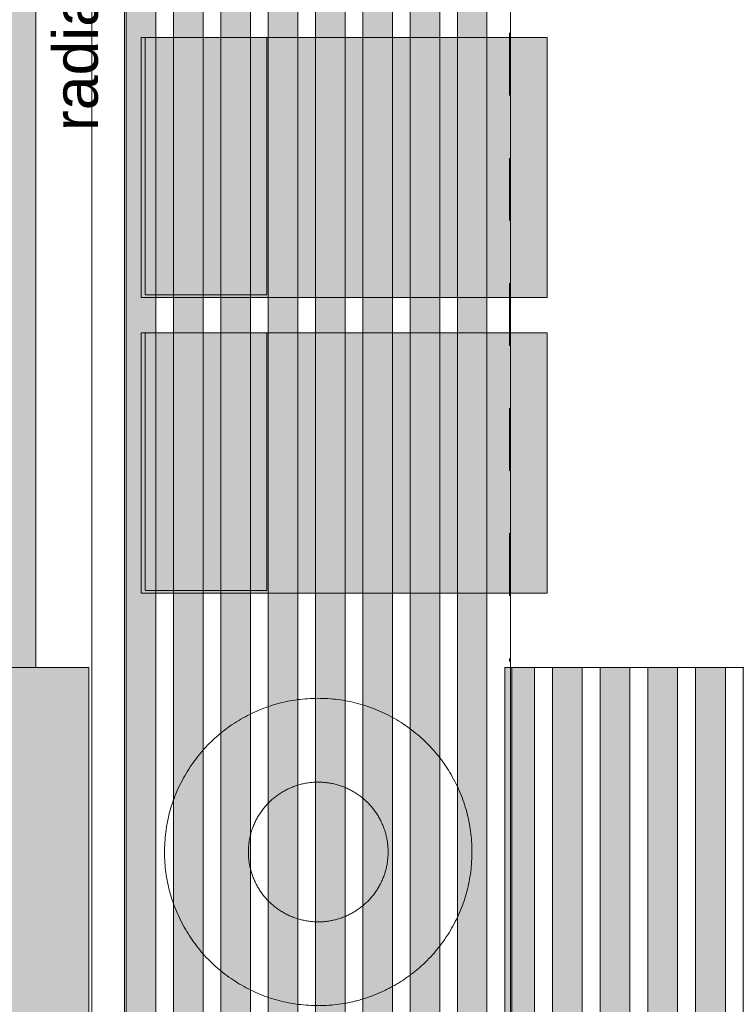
# Model space of a CAD drawing. Header units: millimetres. Extents: x -117530 to 51532, y -61772 to 24900.
# Tile 79 of 175: x -44182 to -42970, y -9905 to -8239. Entities that reach past the tile are written whole.
import ezdxf

# ---------------------------------------------------------------- set-up
doc = ezdxf.new("R2010")
doc.units = ezdxf.units.MM
doc.header["$LTSCALE"] = 254
doc.linetypes.add('Dash Style-6', pattern=[0.833282, 0.416718, -0.416565])
for name, color, linetype, lineweight in [('0.01 None', 7, 'Continuous', 0), ('aanzicht', 7, 'Continuous', 0), ('aanzicht stippel', 7, 'Dash Style-6', 0), ('aanzicht-houte latten', 7, 'Continuous', 0), ('HATCH_REACTORS', 7, 'Continuous', 0), ('inrichtingen-los', 7, 'Continuous', 0), ('LAYER21', 7, 'Continuous', 0), ('LAYER24', 7, 'Continuous', 0), ('tekst', 7, 'Continuous', 0)]:
    doc.layers.add(name, color=color, linetype=linetype, lineweight=lineweight)
doc.styles.add('Arial', font='Arial')
picture_1 = doc.add_image_def('image1.jpg', size_in_pixel=(298, 450))

# ---------------------------------------------------------------- blocks, each defined once
blk = doc.blocks.new('Group-13-1')
at = {"layer": 'aanzicht-houte latten', "linetype": 'Continuous', "lineweight": 0, "true_color": 0x80712a}
for points in [[(-95633.6, -1282.9), (-95633.6, 2527.1), (-95583.6, 2527.1), (-95583.6, -1282.9)], [(-95553.6, -1282.9), (-95553.6, 2527.1), (-95503.6, 2527.1), (-95503.6, -1282.9)], [(-95473.6, -1282.9), (-95473.6, 2527.1), (-95423.6, 2527.1), (-95423.6, -1282.9)], [(-95393.6, -1282.9), (-95393.6, 2527.1), (-95343.6, 2527.1), (-95343.6, -1282.9)], [(-95313.6, -1282.9), (-95313.6, 2527.1), (-95263.6, 2527.1), (-95263.6, -1282.9)], [(-95233.6, -1282.9), (-95233.6, 2527.1), (-95183.6, 2527.1), (-95183.6, -1282.9)], [(-95153.6, -1282.9), (-95153.6, 2527.1), (-95103.6, 2527.1), (-95103.6, -1282.9)], [(-95073.6, -1282.9), (-95073.6, 2527.1), (-95023.6, 2527.1), (-95023.6, -1282.9)]]:
    blk.add_hatch(color=47, dxfattribs=at).paths.add_polyline_path(points)
at = {"layer": 'aanzicht-houte latten', "color": 3, "lineweight": 0, "flags": 128}
for points in [[(-95633.6, -1282.9), (-95633.6, 2527.1), (-95583.6, 2527.1), (-95583.6, -1282.9)], [(-95553.6, -1282.9), (-95553.6, 2527.1), (-95503.6, 2527.1), (-95503.6, -1282.9)], [(-95473.6, -1282.9), (-95473.6, 2527.1), (-95423.6, 2527.1), (-95423.6, -1282.9)], [(-95393.6, -1282.9), (-95393.6, 2527.1), (-95343.6, 2527.1), (-95343.6, -1282.9)], [(-95313.6, -1282.9), (-95313.6, 2527.1), (-95263.6, 2527.1), (-95263.6, -1282.9)], [(-95233.6, -1282.9), (-95233.6, 2527.1), (-95183.6, 2527.1), (-95183.6, -1282.9)], [(-95153.6, -1282.9), (-95153.6, 2527.1), (-95103.6, 2527.1), (-95103.6, -1282.9)], [(-95073.6, -1282.9), (-95073.6, 2527.1), (-95023.6, 2527.1), (-95023.6, -1282.9)]]:
    blk.add_lwpolyline(points, close=True, dxfattribs=at)
blk = doc.blocks.new('Group-14-1')
at = {"layer": 'aanzicht-houte latten', "linetype": 'Continuous', "lineweight": 0, "true_color": 0x80712a}
for points in [[(-94993.6, -1282.9), (-94993.6, -662.9), (-94943.2, -662.9), (-94943.2, -1282.9)], [(-94913, -1282.9), (-94913, -662.9), (-94862.5, -662.9), (-94862.5, -1282.9)], [(-94832.3, -1282.9), (-94832.3, -662.9), (-94781.9, -662.9), (-94781.9, -1282.9)], [(-94751.6, -1282.9), (-94751.6, -662.9), (-94701.2, -662.9), (-94701.2, -1282.9)], [(-94670.9, -1282.9), (-94670.9, -662.9), (-94620.5, -662.9), (-94620.5, -1282.9)], [(-94590.3, -1282.9), (-94590.3, -662.9), (-94539.8, -662.9), (-94539.8, -1282.9)], [(-94509.6, -1282.9), (-94509.6, -662.9), (-94459.2, -662.9), (-94459.2, -1282.9)], [(-94428.9, -1282.9), (-94428.9, -662.9), (-94378.5, -662.9), (-94378.5, -1282.9)], [(-94348.2, -1282.9), (-94348.2, -662.9), (-94297.8, -662.9), (-94297.8, -1282.9)], [(-94267.6, -1282.9), (-94267.6, -662.9), (-94217.1, -662.9), (-94217.1, -1282.9)], [(-94186.9, -1282.9), (-94186.9, -662.9), (-94136.5, -662.9), (-94136.5, -1282.9)], [(-94106.2, -1282.9), (-94106.2, -662.9), (-94055.8, -662.9), (-94055.8, -1282.9)], [(-94025.5, -1282.9), (-94025.5, -662.9), (-93975.1, -662.9), (-93975.1, -1282.9)], [(-93944.9, -1282.9), (-93944.9, -662.9), (-93894.5, -662.9), (-93894.5, -1282.9)], [(-93864.2, -1282.9), (-93864.2, -662.9), (-93813.8, -662.9), (-93813.8, -1282.9)], [(-93783.5, -1282.9), (-93783.5, -662.9), (-93733.1, -662.9), (-93733.1, -1282.9)], [(-93702.9, -1282.9), (-93702.9, -662.9), (-93652.4, -662.9), (-93652.4, -1282.9)], [(-93622.2, -1282.9), (-93622.2, -662.9), (-93571.8, -662.9), (-93571.8, -1282.9)]]:
    blk.add_hatch(color=47, dxfattribs=at).paths.add_polyline_path(points)
at = {"layer": 'aanzicht-houte latten', "color": 3, "lineweight": 0, "flags": 128}
for points in [[(-94993.6, -1282.9), (-94993.6, -662.9), (-94943.2, -662.9), (-94943.2, -1282.9)], [(-94913, -1282.9), (-94913, -662.9), (-94862.5, -662.9), (-94862.5, -1282.9)], [(-94832.3, -1282.9), (-94832.3, -662.9), (-94781.9, -662.9), (-94781.9, -1282.9)], [(-94751.6, -1282.9), (-94751.6, -662.9), (-94701.2, -662.9), (-94701.2, -1282.9)], [(-94670.9, -1282.9), (-94670.9, -662.9), (-94620.5, -662.9), (-94620.5, -1282.9)], [(-94590.3, -1282.9), (-94590.3, -662.9), (-94539.8, -662.9), (-94539.8, -1282.9)], [(-94509.6, -1282.9), (-94509.6, -662.9), (-94459.2, -662.9), (-94459.2, -1282.9)], [(-94428.9, -1282.9), (-94428.9, -662.9), (-94378.5, -662.9), (-94378.5, -1282.9)], [(-94348.2, -1282.9), (-94348.2, -662.9), (-94297.8, -662.9), (-94297.8, -1282.9)], [(-94267.6, -1282.9), (-94267.6, -662.9), (-94217.1, -662.9), (-94217.1, -1282.9)], [(-94186.9, -1282.9), (-94186.9, -662.9), (-94136.5, -662.9), (-94136.5, -1282.9)], [(-94106.2, -1282.9), (-94106.2, -662.9), (-94055.8, -662.9), (-94055.8, -1282.9)], [(-94025.5, -1282.9), (-94025.5, -662.9), (-93975.1, -662.9), (-93975.1, -1282.9)], [(-93944.9, -1282.9), (-93944.9, -662.9), (-93894.5, -662.9), (-93894.5, -1282.9)], [(-93864.2, -1282.9), (-93864.2, -662.9), (-93813.8, -662.9), (-93813.8, -1282.9)], [(-93783.5, -1282.9), (-93783.5, -662.9), (-93733.1, -662.9), (-93733.1, -1282.9)], [(-93702.9, -1282.9), (-93702.9, -662.9), (-93652.4, -662.9), (-93652.4, -1282.9)], [(-93622.2, -1282.9), (-93622.2, -662.9), (-93571.8, -662.9), (-93571.8, -1282.9)]]:
    blk.add_lwpolyline(points, close=True, dxfattribs=at)
blk = doc.blocks.new('Group-21-1')
at = {"layer": 'inrichtingen-los', "linetype": 'Continuous', "lineweight": 0, "true_color": 0xafcf30}
blk.add_hatch(color=63, dxfattribs=at).paths.add_polyline_path([(-95608.6, -97), (-94921.8, -97), (-94921.8, -537.1), (-95608.6, -537.1)])
at = {"layer": 'inrichtingen-los', "linetype": 'Continuous', "lineweight": 0, "true_color": 0x99aa00}
blk.add_hatch(color=54, dxfattribs=at).paths.add_polyline_path([(-95397.4, -97), (-95397.4, -97), (-95397.3, -97), (-95397.3, -97), (-95397.2, -97), (-95397.2, -97), (-95397.1, -97), (-95397.1, -97), (-95397.1, -97), (-95397, -97), (-95397, -97), (-95396.9, -97), (-95396.9, -97.1), (-95396.9, -97.1), (-95396.8, -97.1), (-95396.8, -97.1), (-95396.7, -97.1), (-95396.7, -97.1), (-95396.7, -97.1), (-95396.6, -97.2), (-95396.6, -97.2), (-95396.6, -97.2), (-95396.5, -97.2), (-95396.5, -97.2), (-95396.5, -97.3), (-95396.4, -97.3), (-95396.4, -97.3), (-95396.4, -97.3), (-95396.3, -97.4), (-95396.3, -97.4), (-95396.3, -97.4), (-95396.2, -97.5), (-95396.2, -97.5), (-95396.2, -97.5), (-95396.1, -97.5), (-95396.1, -97.6), (-95396.1, -97.6), (-95396.1, -97.6), (-95396, -97.7), (-95396, -97.7), (-95396, -97.7), (-95396, -97.8), (-95395.9, -97.8), (-95395.9, -97.8), (-95395.9, -97.9), (-95395.9, -97.9), (-95395.9, -98), (-95395.8, -98), (-95395.8, -98), (-95395.8, -98.1), (-95395.8, -98.1), (-95395.8, -98.1), (-95395.8, -98.2), (-95395.8, -98.2), (-95395.8, -98.3), (-95395.7, -98.3), (-95395.7, -98.3), (-95395.7, -98.4), (-95395.7, -98.4), (-95395.7, -98.5), (-95395.7, -98.5), (-95395.7, -98.6), (-95395.7, -98.6), (-95395.7, -98.6), (-95395.7, -98.7), (-95395.7, -531), (-95395.7, -531), (-95395.7, -531.1), (-95395.7, -531.1), (-95395.7, -531.2), (-95395.7, -531.2), (-95395.7, -531.3), (-95395.7, -531.3), (-95395.7, -531.3), (-95395.7, -531.4), (-95395.8, -531.4), (-95395.8, -531.5), (-95395.8, -531.5), (-95395.8, -531.5), (-95395.8, -531.6), (-95395.8, -531.6), (-95395.8, -531.7), (-95395.8, -531.7), (-95395.9, -531.7), (-95395.9, -531.8), (-95395.9, -531.8), (-95395.9, -531.8), (-95395.9, -531.9), (-95396, -531.9), (-95396, -531.9), (-95396, -532), (-95396, -532), (-95396.1, -532.1), (-95396.1, -532.1), (-95396.1, -532.1), (-95396.1, -532.1), (-95396.2, -532.2), (-95396.2, -532.2), (-95396.2, -532.2), (-95396.3, -532.3), (-95396.3, -532.3), (-95396.3, -532.3), (-95396.4, -532.3), (-95396.4, -532.4), (-95396.4, -532.4), (-95396.5, -532.4), (-95396.5, -532.4), (-95396.5, -532.5), (-95396.6, -532.5), (-95396.6, -532.5), (-95396.6, -532.5), (-95396.7, -532.5), (-95396.7, -532.6), (-95396.7, -532.6), (-95396.8, -532.6), (-95396.8, -532.6), (-95396.9, -532.6), (-95396.9, -532.6), (-95396.9, -532.6), (-95397, -532.7), (-95397, -532.7), (-95397.1, -532.7), (-95397.1, -532.7), (-95397.1, -532.7), (-95397.2, -532.7), (-95397.2, -532.7), (-95397.3, -532.7), (-95397.3, -532.7), (-95397.4, -532.7), (-95397.4, -532.7), (-95600.1, -532.7), (-95600.1, -532.7), (-95600.1, -532.7), (-95600.2, -532.7), (-95600.2, -532.7), (-95600.2, -532.7), (-95600.3, -532.7), (-95600.3, -532.7), (-95600.4, -532.7), (-95600.4, -532.7), (-95600.4, -532.7), (-95600.5, -532.7), (-95600.5, -532.6), (-95600.6, -532.6), (-95600.6, -532.6), (-95600.6, -532.6), (-95600.7, -532.6), (-95600.7, -532.6), (-95600.8, -532.6), (-95600.8, -532.5), (-95600.8, -532.5), (-95600.9, -532.5), (-95600.9, -532.5), (-95600.9, -532.5), (-95601, -532.4), (-95601, -532.4), (-95601, -532.4), (-95601.1, -532.4), (-95601.1, -532.3), (-95601.1, -532.3), (-95601.2, -532.3), (-95601.2, -532.3), (-95601.2, -532.2), (-95601.3, -532.2), (-95601.3, -532.2), (-95601.3, -532.1), (-95601.4, -532.1), (-95601.4, -532.1), (-95601.4, -532.1), (-95601.4, -532), (-95601.5, -532), (-95601.5, -531.9), (-95601.5, -531.9), (-95601.5, -531.9), (-95601.5, -531.8), (-95601.6, -531.8), (-95601.6, -531.8), (-95601.6, -531.7), (-95601.6, -531.7), (-95601.6, -531.7), (-95601.7, -531.6), (-95601.7, -531.6), (-95601.7, -531.5), (-95601.7, -531.5), (-95601.7, -531.5), (-95601.7, -531.4), (-95601.7, -531.4), (-95601.7, -531.3), (-95601.7, -531.3), (-95601.7, -531.3), (-95601.8, -531.2), (-95601.8, -531.2), (-95601.8, -531.1), (-95601.8, -531.1), (-95601.8, -531), (-95601.8, -531), (-95601.8, -98.7), (-95601.8, -98.6), (-95601.8, -98.6), (-95601.8, -98.6), (-95601.8, -98.5), (-95601.8, -98.5), (-95601.7, -98.4), (-95601.7, -98.4), (-95601.7, -98.3), (-95601.7, -98.3), (-95601.7, -98.3), (-95601.7, -98.2), (-95601.7, -98.2), (-95601.7, -98.1), (-95601.7, -98.1), (-95601.7, -98.1), (-95601.6, -98), (-95601.6, -98), (-95601.6, -98), (-95601.6, -97.9), (-95601.6, -97.9), (-95601.5, -97.8), (-95601.5, -97.8), (-95601.5, -97.8), (-95601.5, -97.7), (-95601.5, -97.7), (-95601.4, -97.7), (-95601.4, -97.6), (-95601.4, -97.6), (-95601.4, -97.6), (-95601.3, -97.5), (-95601.3, -97.5), (-95601.3, -97.5), (-95601.2, -97.5), (-95601.2, -97.4), (-95601.2, -97.4), (-95601.1, -97.4), (-95601.1, -97.3), (-95601.1, -97.3), (-95601, -97.3), (-95601, -97.3), (-95601, -97.2), (-95600.9, -97.2), (-95600.9, -97.2), (-95600.9, -97.2), (-95600.8, -97.2), (-95600.8, -97.1), (-95600.8, -97.1), (-95600.7, -97.1), (-95600.7, -97.1), (-95600.6, -97.1), (-95600.6, -97.1), (-95600.6, -97.1), (-95600.5, -97), (-95600.5, -97), (-95600.4, -97), (-95600.4, -97), (-95600.4, -97), (-95600.3, -97), (-95600.3, -97), (-95600.2, -97), (-95600.2, -97), (-95600.2, -97), (-95600.1, -97), (-95600.1, -97)])
at = {"layer": 'inrichtingen-los', "color": 17, "lineweight": 0, "flags": 128}
blk.add_lwpolyline([(-95608.6, -97), (-94921.8, -97), (-94921.8, -537.1), (-95608.6, -537.1)], close=True, dxfattribs=at)
at = {"layer": 'inrichtingen-los', "color": 17, "lineweight": 0, "elevation": -28800}
blk.add_lwpolyline([(-95601.8, -98.7, -0.414214), (-95600.1, -97), (-95397.4, -97, -0.414214), (-95395.7, -98.7), (-95395.7, -531, -0.414214), (-95397.4, -532.7), (-95600.1, -532.7, -0.414214), (-95601.8, -531)], format="xyb", close=True, dxfattribs=at)
blk = doc.blocks.new('Group-22-1')
at = {"layer": 'aanzicht', "color": 2, "lineweight": 0}
for points in [[(-95189.6, -1206, -28800), (-95251.4, -1238, -28800), (-95390.6, -1231.6, -28800), (-95507.8, -1156.4, -28800), (-95571.8, -1032.7, -28800), (-95565.4, -893.6, -28800), (-95490.2, -776.3, -28800), (-95366.5, -712.3, -28800), (-95227.4, -718.7, -28800), (-95110.1, -793.9, -28800), (-95046.1, -917.6, -28800), (-95052.5, -1056.8, -28800), (-95127.7, -1174, -28800), (-95189.6, -1206, -28800)], [(-95254.7, -1080.1, -28800), (-95282.8, -1094.7, -28800), (-95346.1, -1091.7, -28800), (-95399.4, -1057.6, -28800), (-95428.5, -1001.3, -28800), (-95425.5, -938.1, -28800), (-95391.4, -884.8, -28800), (-95335.1, -855.7, -28800), (-95271.9, -858.6, -28800), (-95218.6, -892.8, -28800), (-95189.5, -949, -28800), (-95192.4, -1012.3, -28800), (-95226.6, -1065.6, -28800), (-95254.7, -1080.1, -28800)]]:
    blk.add_open_spline(points, degree=2, dxfattribs=at)
blk = doc.blocks.new('Group-23-1')
at = {"layer": 'inrichtingen-los', "linetype": 'Continuous', "lineweight": 0, "true_color": 0x808000}
blk.add_hatch(color=56, dxfattribs=at).paths.add_polyline_path([(-95608.6, 403), (-94921.8, 403), (-94921.8, -37.1), (-95608.6, -37.1)])
at = {"layer": 'inrichtingen-los', "linetype": 'Continuous', "lineweight": 0, "true_color": 0x99aa00}
blk.add_hatch(color=54, dxfattribs=at).paths.add_polyline_path([(-95397.4, 403), (-95397.4, 403), (-95397.3, 403), (-95397.3, 403), (-95397.2, 403), (-95397.2, 403), (-95397.1, 403), (-95397.1, 403), (-95397.1, 403), (-95397, 403), (-95397, 403), (-95396.9, 403), (-95396.9, 402.9), (-95396.9, 402.9), (-95396.8, 402.9), (-95396.8, 402.9), (-95396.7, 402.9), (-95396.7, 402.9), (-95396.7, 402.9), (-95396.6, 402.8), (-95396.6, 402.8), (-95396.6, 402.8), (-95396.5, 402.8), (-95396.5, 402.8), (-95396.5, 402.7), (-95396.4, 402.7), (-95396.4, 402.7), (-95396.4, 402.7), (-95396.3, 402.6), (-95396.3, 402.6), (-95396.3, 402.6), (-95396.2, 402.5), (-95396.2, 402.5), (-95396.2, 402.5), (-95396.1, 402.5), (-95396.1, 402.4), (-95396.1, 402.4), (-95396.1, 402.4), (-95396, 402.3), (-95396, 402.3), (-95396, 402.3), (-95396, 402.2), (-95395.9, 402.2), (-95395.9, 402.2), (-95395.9, 402.1), (-95395.9, 402.1), (-95395.9, 402), (-95395.8, 402), (-95395.8, 402), (-95395.8, 401.9), (-95395.8, 401.9), (-95395.8, 401.9), (-95395.8, 401.8), (-95395.8, 401.8), (-95395.8, 401.7), (-95395.7, 401.7), (-95395.7, 401.7), (-95395.7, 401.6), (-95395.7, 401.6), (-95395.7, 401.5), (-95395.7, 401.5), (-95395.7, 401.4), (-95395.7, 401.4), (-95395.7, 401.4), (-95395.7, 401.3), (-95395.7, -31), (-95395.7, -31), (-95395.7, -31.1), (-95395.7, -31.1), (-95395.7, -31.2), (-95395.7, -31.2), (-95395.7, -31.3), (-95395.7, -31.3), (-95395.7, -31.3), (-95395.7, -31.4), (-95395.8, -31.4), (-95395.8, -31.5), (-95395.8, -31.5), (-95395.8, -31.5), (-95395.8, -31.6), (-95395.8, -31.6), (-95395.8, -31.7), (-95395.8, -31.7), (-95395.9, -31.7), (-95395.9, -31.8), (-95395.9, -31.8), (-95395.9, -31.8), (-95395.9, -31.9), (-95396, -31.9), (-95396, -31.9), (-95396, -32), (-95396, -32), (-95396.1, -32.1), (-95396.1, -32.1), (-95396.1, -32.1), (-95396.1, -32.1), (-95396.2, -32.2), (-95396.2, -32.2), (-95396.2, -32.2), (-95396.3, -32.3), (-95396.3, -32.3), (-95396.3, -32.3), (-95396.4, -32.3), (-95396.4, -32.4), (-95396.4, -32.4), (-95396.5, -32.4), (-95396.5, -32.4), (-95396.5, -32.5), (-95396.6, -32.5), (-95396.6, -32.5), (-95396.6, -32.5), (-95396.7, -32.5), (-95396.7, -32.6), (-95396.7, -32.6), (-95396.8, -32.6), (-95396.8, -32.6), (-95396.9, -32.6), (-95396.9, -32.6), (-95396.9, -32.6), (-95397, -32.7), (-95397, -32.7), (-95397.1, -32.7), (-95397.1, -32.7), (-95397.1, -32.7), (-95397.2, -32.7), (-95397.2, -32.7), (-95397.3, -32.7), (-95397.3, -32.7), (-95397.4, -32.7), (-95397.4, -32.7), (-95600.1, -32.7), (-95600.1, -32.7), (-95600.1, -32.7), (-95600.2, -32.7), (-95600.2, -32.7), (-95600.2, -32.7), (-95600.3, -32.7), (-95600.3, -32.7), (-95600.4, -32.7), (-95600.4, -32.7), (-95600.4, -32.7), (-95600.5, -32.7), (-95600.5, -32.6), (-95600.6, -32.6), (-95600.6, -32.6), (-95600.6, -32.6), (-95600.7, -32.6), (-95600.7, -32.6), (-95600.8, -32.6), (-95600.8, -32.5), (-95600.8, -32.5), (-95600.9, -32.5), (-95600.9, -32.5), (-95600.9, -32.5), (-95601, -32.4), (-95601, -32.4), (-95601, -32.4), (-95601.1, -32.4), (-95601.1, -32.3), (-95601.1, -32.3), (-95601.2, -32.3), (-95601.2, -32.3), (-95601.2, -32.2), (-95601.3, -32.2), (-95601.3, -32.2), (-95601.3, -32.1), (-95601.4, -32.1), (-95601.4, -32.1), (-95601.4, -32.1), (-95601.4, -32), (-95601.5, -32), (-95601.5, -31.9), (-95601.5, -31.9), (-95601.5, -31.9), (-95601.5, -31.8), (-95601.6, -31.8), (-95601.6, -31.8), (-95601.6, -31.7), (-95601.6, -31.7), (-95601.6, -31.7), (-95601.7, -31.6), (-95601.7, -31.6), (-95601.7, -31.5), (-95601.7, -31.5), (-95601.7, -31.5), (-95601.7, -31.4), (-95601.7, -31.4), (-95601.7, -31.3), (-95601.7, -31.3), (-95601.7, -31.3), (-95601.8, -31.2), (-95601.8, -31.2), (-95601.8, -31.1), (-95601.8, -31.1), (-95601.8, -31), (-95601.8, -31), (-95601.8, 401.3), (-95601.8, 401.4), (-95601.8, 401.4), (-95601.8, 401.4), (-95601.8, 401.5), (-95601.8, 401.5), (-95601.7, 401.6), (-95601.7, 401.6), (-95601.7, 401.7), (-95601.7, 401.7), (-95601.7, 401.7), (-95601.7, 401.8), (-95601.7, 401.8), (-95601.7, 401.9), (-95601.7, 401.9), (-95601.7, 401.9), (-95601.6, 402), (-95601.6, 402), (-95601.6, 402), (-95601.6, 402.1), (-95601.6, 402.1), (-95601.5, 402.2), (-95601.5, 402.2), (-95601.5, 402.2), (-95601.5, 402.3), (-95601.5, 402.3), (-95601.4, 402.3), (-95601.4, 402.4), (-95601.4, 402.4), (-95601.4, 402.4), (-95601.3, 402.5), (-95601.3, 402.5), (-95601.3, 402.5), (-95601.2, 402.5), (-95601.2, 402.6), (-95601.2, 402.6), (-95601.1, 402.6), (-95601.1, 402.7), (-95601.1, 402.7), (-95601, 402.7), (-95601, 402.7), (-95601, 402.8), (-95600.9, 402.8), (-95600.9, 402.8), (-95600.9, 402.8), (-95600.8, 402.8), (-95600.8, 402.9), (-95600.8, 402.9), (-95600.7, 402.9), (-95600.7, 402.9), (-95600.6, 402.9), (-95600.6, 402.9), (-95600.6, 402.9), (-95600.5, 403), (-95600.5, 403), (-95600.4, 403), (-95600.4, 403), (-95600.4, 403), (-95600.3, 403), (-95600.3, 403), (-95600.2, 403), (-95600.2, 403), (-95600.2, 403), (-95600.1, 403), (-95600.1, 403)])
at = {"layer": 'inrichtingen-los', "color": 17, "lineweight": 0, "flags": 128}
blk.add_lwpolyline([(-95608.6, 403), (-94921.8, 403), (-94921.8, -37.1), (-95608.6, -37.1)], close=True, dxfattribs=at)
at = {"layer": 'inrichtingen-los', "color": 17, "lineweight": 0, "elevation": -28800}
blk.add_lwpolyline([(-95601.8, 401.3, -0.414214), (-95600.1, 403), (-95397.4, 403, -0.414214), (-95395.7, 401.3), (-95395.7, -31, -0.414214), (-95397.4, -32.7), (-95600.1, -32.7, -0.414214), (-95601.8, -31)], format="xyb", close=True, dxfattribs=at)
blk = doc.blocks.new('Group-28-1')
at = {"layer": 'HATCH_REACTORS', "linetype": 'Continuous', "lineweight": 0}
for points in [[(-95786.8, 2527.1), (-95886.8, 2527.1), (-95886.8, -662.9), (-95786.8, -662.9)], [(-95696.8, -1282.9), (-95696.8, -662.9), (-95976.8, -662.9), (-95976.8, -1282.9)]]:
    blk.add_hatch(color=7, dxfattribs=at).paths.add_polyline_path(points)
at = {"layer": 'aanzicht', "color": 2, "lineweight": 0, "flags": 128}
for points in [[(-95633.6, 2527.1), (-94983.6, 2527.1), (-94983.6, -1282.9), (-95633.6, -1282.9)], [(-94983.6, -662.9), (-93571.8, -662.9), (-93571.8, -1282.9), (-94983.6, -1282.9)], [(-94981.8, -662.9), (-93571.8, -662.9), (-93571.8, -1282.9), (-94981.8, -1282.9)]]:
    blk.add_lwpolyline(points, close=True, dxfattribs=at)
at = {"layer": 'aanzicht stippel', "color": 17, "lineweight": 0}
blk.add_line((-94985.5, 2527.1, -28800), (-94985.5, -652.9, -28800), dxfattribs=at)
at = {"layer": 'HATCH_REACTORS', "color": 2, "lineweight": 0, "flags": 128}
for points in [[(-95786.8, 2527.1), (-95886.8, 2527.1), (-95886.8, -662.9), (-95786.8, -662.9)], [(-95696.8, -1282.9), (-95696.8, -662.9), (-95976.8, -662.9), (-95976.8, -1282.9)]]:
    blk.add_lwpolyline(points, close=True, dxfattribs=at)
at = {"layer": 'LAYER21', "color": 2, "linetype": 'Continuous', "lineweight": 0, "flags": 128}
blk.add_lwpolyline([(-95691.8, -1282.9), (-95636.8, -1282.9), (-95636.8, 2527.1), (-95691.8, 2527.1)], close=True, dxfattribs=at)
at = {"layer": 'LAYER24', "color": 2, "linetype": 'Continuous', "lineweight": 0, "flags": 128}
blk.add_lwpolyline([(-95696.8, -1282.9), (-95696.8, -662.9), (-95976.8, -662.9), (-95976.8, -1282.9)], close=True, dxfattribs=at)
at = {"layer": '0.01 None', "color": 1}
for name in ['Group-13-1', 'Group-14-1']:
    blk.add_blockref(name, (0, 0), dxfattribs=at)
at = {"layer": 'aanzicht', "color": 2}
blk.add_blockref('Group-22-1', (0, 0), dxfattribs=at)
at = {"layer": 'inrichtingen-los', "color": 17}
for name in ['Group-23-1', 'Group-21-1']:
    blk.add_blockref(name, (0, 0), dxfattribs=at)
at = {"layer": 'tekst', "color": 1, "insert": (-95680.6, 244.5, -28800), "char_height": 75.762, "attachment_point": 7, "rotation": 90, "line_spacing_factor": 0.967741, "style": 'Arial'}
blk.add_mtext('radiator achter houten lattenwand', dxfattribs=at)
at = {"layer": 'aanzicht'}
image = blk.add_image(picture_1, insert=(-95691.8, 2527.1, -28800), size_in_units=(55, 3810), dxfattribs=at)
image.dxf.v_pixel = (0, -8.46667)
image.dxf.flags = 7

msp = doc.modelspace()

# ---------------------------------------------------------------- linework, layer by layer
at = {"layer": '0.01 None', "color": 3, "linetype": 'Dash Style-6', "lineweight": 0}
msp.add_open_spline([(-41911.2, -4151.4, -28800), (-41437.7, -4151.4, -28800), (-40617.5, -4625, -28800), (-40143.9, -5445.2, -28800), (-40143.9, -5918.7, -28800), (-40143.9, -12987.8, -28800), (-40143.9, -13461.4, -28800), (-40617.5, -14281.6, -28800), (-41437.7, -14755.1, -28800), (-41911.2, -14755.1, -28800), (-48980.3, -14755.1, -28800), (-49453.9, -14755.1, -28800), (-50274.1, -14281.6, -28800), (-50747.6, -13461.4, -28800), (-50747.6, -12987.8, -28800), (-50747.6, -5918.7, -28800), (-50747.6, -5445.2, -28800), (-50274.1, -4625, -28800), (-49453.9, -4151.4, -28800), (-48980.3, -4151.4, -28800), (-41911.2, -4151.4, -28800)], degree=2, dxfattribs=at)
at = {"layer": 'LAYER21', "color": 2, "linetype": 'Continuous', "lineweight": 0}
msp.add_line((-44155, -6145, -28800), (-44155, -9335, -28800), dxfattribs=at)

# ---------------------------------------------------------------- block references
at = {"layer": '0.01 None', "color": 1}
msp.add_blockref('Group-28-1', (51631.8, -8672.1), dxfattribs=at)

doc.saveas('drawing.dxf')
